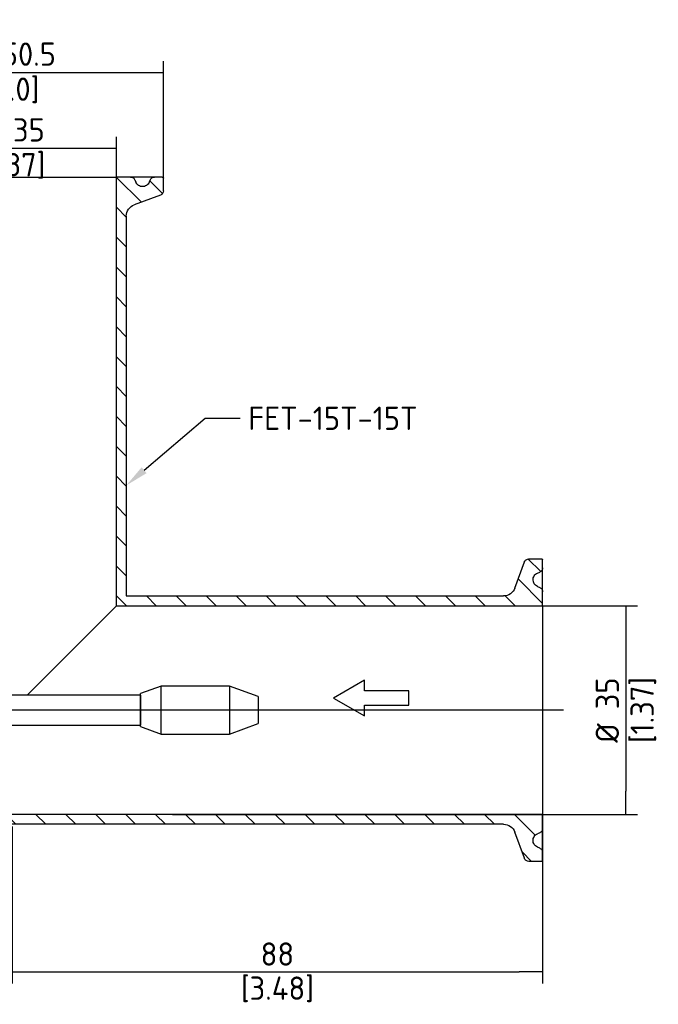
# Paper-space layout 'Sheet1' of a CAD drawing. Header units: millimetres. Extents: x -52 to 250, y -35 to 257.
# Tile 6 of 14: x 50 to 146, y 99 to 247. Entities that reach past the tile are written whole.
import ezdxf
from ezdxf import colors
from ezdxf.entities.mleader import LeaderData, LeaderLine
from ezdxf.lldxf.tags import DXFTag
from ezdxf.math import Vec2, Vec3

# ---------------------------------------------------------------- set-up
doc = ezdxf.new("R2010")
doc.units = ezdxf.units.MM
for name, color, linetype in [('Default', 7, 'Continuous'), ('DV2_Default', 7, 'Continuous'), ('FET-15T-15T', 7, 'Continuous'), ('SRV-HS-X3-15T', 7, 'Continuous')]:
    doc.layers.add(name, color=color, linetype=linetype)
doc.styles.add('SEACAD_Solid_Edge_ISO', font='seiso.ttf')
tags = doc.linetypes.add('CENTER2', pattern=[28.575, 19.05, -3.175, 3.175, -3.175]).pattern_tags.tags
tags[10:11] = [DXFTag(74, 4), DXFTag(75, 0), DXFTag(340, '0'), DXFTag(46, 0.0), DXFTag(50, 0.0), DXFTag(44, 0.0), DXFTag(45, 0.0)]
tags[8:9] = [DXFTag(74, 4), DXFTag(75, 0), DXFTag(340, '0'), DXFTag(46, 0.0), DXFTag(50, 0.0), DXFTag(44, 0.0), DXFTag(45, 0.0)]
tags[6:7] = [DXFTag(74, 4), DXFTag(75, 0), DXFTag(340, '0'), DXFTag(46, 0.0), DXFTag(50, 0.0), DXFTag(44, 0.0), DXFTag(45, 0.0)]
tags[4:5] = [DXFTag(74, 4), DXFTag(75, 0), DXFTag(340, '0'), DXFTag(46, 0.0), DXFTag(50, 0.0), DXFTag(44, 0.0), DXFTag(45, 0.0)]
tags = doc.linetypes.add('HIDDEN2', pattern=[4.7625, 3.175, -1.5875]).pattern_tags.tags
tags[6:7] = [DXFTag(74, 4), DXFTag(75, 0), DXFTag(340, '0'), DXFTag(46, 0.0), DXFTag(50, 0.0), DXFTag(44, 0.0), DXFTag(45, 0.0)]
tags[4:5] = [DXFTag(74, 4), DXFTag(75, 0), DXFTag(340, '0'), DXFTag(46, 0.0), DXFTag(50, 0.0), DXFTag(44, 0.0), DXFTag(45, 0.0)]
doc.dimstyles.new('Rheonics_Publish', dxfattribs={"dimtxt": 3.5, "dimasz": 3.5, "dimexe": 1.75, "dimexo": 0, "dimgap": 0.875, "dimtad": 1, "dimdec": 1, "dimlfac": 1.111111, "dimdsep": 46, "dimtxsty": 'SEACAD_Solid_Edge_ISO', "dimblk1": '_SE_FILLED', "dimblk2": '_SE_FILLED', "dimsah": 1, "dimcen": 1.75, "dimazin": 0, "dimtfac": 0.5, "dimtdec": 3, "dimtmove": 0, "dimatfit": 3, "dimfxl": 1, "dimarcsym": 0})

# ---------------------------------------------------------------- blocks, each defined once
blk = doc.blocks.new('SE1')
at = {"layer": 'FET-15T-15T', "linetype": 'Continuous'}
h = blk.add_hatch(dxfattribs=at)
h.set_pattern_fill('LINE', angle=135, style=0)
edge = h.paths.add_edge_path()
edge.add_line((119.47, 169.3), (123.39, 170.73))
edge.add_arc((123.14, 171.41), 0.72, 290, 360)
edge.add_line((123.86, 171.41), (123.86, 173.29))
edge.add_arc((123.68, 173.29), 0.18, 0, 90)
edge.add_line((123.68, 173.47), (122.52, 173.47))
edge.add_arc((122.52, 172.75), 0.72, 90, 157)
edge.add_line((121.85, 173.03), (121.71, 172.69))
edge.add_arc((120.71, 173.11), 1.08, 270.0004, 337, ccw=False)
edge.add_arc((120.71, 173.11), 1.08, 203, 270.0004, ccw=False)
edge.add_line((119.72, 172.69), (119.57, 173.03))
edge.add_arc((118.91, 172.75), 0.72, 23, 90)
edge.add_line((118.91, 173.47), (116.8, 173.47))
edge.add_line((116.8, 173.47), (116.8, 109.07))
edge.add_line((116.8, 109.07), (180.79, 109.07))
edge.add_line((180.79, 109.07), (180.79, 111.19))
edge.add_arc((180.07, 111.19), 0.72, 0, 67)
edge.add_line((180.35, 111.85), (180.01, 111.99))
edge.add_arc((180.45, 113), 1.1, 180.6582, 246.3659, ccw=False)
edge.add_arc((180.43, 112.99), 1.08, 113, 180.0241, ccw=False)
edge.add_line((180.01, 113.98), (180.35, 114.13))
edge.add_arc((180.07, 114.79), 0.72, 293, 360)
edge.add_line((180.79, 114.79), (180.79, 115.96))
edge.add_arc((180.61, 115.96), 0.18, 0, 90)
edge.add_line((180.61, 116.14), (178.73, 116.14))
edge.add_arc((178.73, 115.42), 0.72, 90, 160)
edge.add_line((178.05, 115.66), (176.62, 111.74))
edge.add_arc((174.93, 112.36), 1.8, 270, 340, ccw=False)
edge.add_line((174.93, 110.56), (118.28, 110.56))
edge.add_line((118.28, 110.56), (118.28, 167.61))
edge.add_arc((120.08, 167.61), 1.8, 110, 180, ccw=False)
h = blk.add_hatch(dxfattribs=at)
h.set_pattern_fill('LINE', angle=135, style=0)
edge = h.paths.add_edge_path()
edge.add_line((70.08, 74.98), (70.42, 74.83))
edge.add_spline(control_points=[(70.42, 74.83), (70.52, 74.79), (70.61, 74.74), (70.77, 74.6), (70.84, 74.52), (71.01, 74.26), (71.08, 74.05), (71.08, 73.63), (71.02, 73.42), (70.78, 73.07), (70.61, 72.93), (70.42, 72.84)], knot_values=[0, 0, 0, 0, 0.125, 0.125, 0.25, 0.25, 0.5, 0.5, 0.75, 0.75, 1, 1, 1, 1], degree=3, periodic=0)
edge.add_line((70.42, 72.84), (70.08, 72.7))
edge.add_spline(control_points=[(70.08, 72.7), (69.95, 72.64), (69.84, 72.55), (69.68, 72.32), (69.64, 72.18), (69.64, 72.04)], knot_values=[0, 0, 0, 0, 0.5, 0.5, 1, 1, 1, 1], degree=3, periodic=0)
edge.add_line((69.64, 72.04), (69.64, 71.41))
edge.add_spline(control_points=[(69.64, 71.41), (69.64, 71.31), (69.66, 71.22), (69.73, 71.05), (69.78, 70.97), (69.92, 70.83), (70, 70.78), (70.17, 70.71), (70.26, 70.69), (70.36, 70.69)], knot_values=[0, 0, 0, 0, 0.25, 0.25, 0.5, 0.5, 0.75, 0.75, 1, 1, 1, 1], degree=3, periodic=0)
edge.add_line((70.36, 70.69), (71.7, 70.69))
edge.add_spline(control_points=[(71.7, 70.69), (71.85, 70.69), (71.99, 70.73), (72.23, 70.9), (72.33, 71.02), (72.38, 71.16)], knot_values=[0, 0, 0, 0, 0.5, 0.5, 1, 1, 1, 1], degree=3, periodic=0)
edge.add_line((72.38, 71.16), (74.23, 76.27))
edge.add_line((74.23, 76.27), (174.93, 76.27))
edge.add_spline(control_points=[(174.93, 76.27), (175.11, 76.27), (175.3, 76.24), (175.65, 76.13), (175.81, 76.05), (176.12, 75.84), (176.25, 75.71), (176.47, 75.42), (176.56, 75.26), (176.62, 75.08)], knot_values=[0, 0, 0, 0, 0.25, 0.25, 0.5, 0.5, 0.75, 0.75, 1, 1, 1, 1], degree=3, periodic=0)
edge.add_line((176.62, 75.08), (178.05, 71.16))
edge.add_spline(control_points=[(178.05, 71.16), (178.1, 71.02), (178.19, 70.9), (178.43, 70.73), (178.58, 70.69), (178.73, 70.69)], knot_values=[0, 0, 0, 0, 0.5, 0.5, 1, 1, 1, 1], degree=3, periodic=0)
edge.add_line((178.73, 70.69), (180.61, 70.69))
edge.add_spline(control_points=[(180.61, 70.69), (180.66, 70.69), (180.7, 70.71), (180.77, 70.77), (180.79, 70.82), (180.79, 70.87)], knot_values=[0, 0, 0, 0, 0.5, 0.5, 1, 1, 1, 1], degree=3, periodic=0)
edge.add_line((180.79, 70.87), (180.79, 72.04))
edge.add_spline(control_points=[(180.79, 72.04), (180.79, 72.18), (180.75, 72.31), (180.59, 72.55), (180.48, 72.64), (180.35, 72.7)], knot_values=[0, 0, 0, 0, 0.5, 0.5, 1, 1, 1, 1], degree=3, periodic=0)
edge.add_line((180.35, 72.7), (180.01, 72.84))
edge.add_spline(control_points=[(180.01, 72.84), (179.81, 72.93), (179.64, 73.07), (179.41, 73.42), (179.35, 73.63), (179.35, 74.05), (179.41, 74.26), (179.64, 74.61), (179.81, 74.75), (180.01, 74.83)], knot_values=[0, 0, 0, 0, 0.25, 0.25, 0.5, 0.5, 0.75, 0.75, 1, 1, 1, 1], degree=3, periodic=0)
edge.add_line((180.01, 74.83), (180.35, 74.98))
edge.add_spline(control_points=[(180.35, 74.98), (180.48, 75.03), (180.59, 75.13), (180.75, 75.36), (180.79, 75.5), (180.79, 75.64)], knot_values=[0, 0, 0, 0, 0.5, 0.5, 1, 1, 1, 1], degree=3, periodic=0)
edge.add_line((180.79, 75.64), (180.79, 77.75))
edge.add_line((180.79, 77.75), (69.64, 77.75))
edge.add_line((69.64, 77.75), (69.64, 75.64))
edge.add_spline(control_points=[(69.64, 75.64), (69.64, 75.5), (69.68, 75.36), (69.8, 75.19), (69.84, 75.13), (69.95, 75.04), (70.01, 75.01), (70.08, 74.98)], knot_values=[0, 0, 0, 0, 0.5, 0.5, 0.75, 0.75, 1, 1, 1, 1], degree=3, periodic=0)
at = {"layer": 'DV2_Default', "color": 7, "linetype": 'CENTER2'}
blk.add_line((183.94, 93.41), (15.86, 93.41), dxfattribs=at)
at = {"layer": 'FET-15T-15T', "color": 7, "linetype": 'Continuous'}
for p, q in [((85.48, 173.47), (116.8, 173.47)), ((116.8, 109.07), (116.8, 173.47)), ((118.91, 173.47), (116.8, 173.47)), ((122.52, 173.47), (118.91, 173.47)), ((119.57, 173.03), (119.72, 172.69)), ((121.85, 173.03), (121.71, 172.69)), ((123.68, 173.47), (122.52, 173.47)), ((123.86, 171.41), (123.86, 173.29)), ((123.39, 170.73), (119.47, 169.3)), ((118.28, 167.61), (118.28, 110.56)), ((176.62, 111.74), (178.05, 115.66)), ((178.73, 116.14), (180.61, 116.14)), ((180.79, 114.79), (180.79, 115.96)), ((180.01, 113.98), (180.35, 114.13)), ((180.79, 111.19), (180.79, 114.79)), ((180.01, 111.99), (180.35, 111.85)), ((180.79, 109.07), (180.79, 111.19)), ((118.28, 110.56), (174.93, 110.56)), ((116.8, 109.07), (103.4, 95.67)), ((116.8, 109.07), (180.79, 109.07)), ((180.79, 109.07), (180.79, 77.75)), ((180.79, 77.75), (69.64, 77.75)), ((180.79, 75.64), (180.79, 77.75)), ((174.93, 76.27), (74.23, 76.27)), ((180.79, 72.04), (180.79, 75.64)), ((178.05, 71.16), (176.62, 75.08)), ((180.35, 74.98), (180.01, 74.83)), ((180.35, 72.7), (180.01, 72.84)), ((180.79, 70.87), (180.79, 72.04)), ((180.61, 70.69), (178.73, 70.69))]:
    blk.add_line(p, q, dxfattribs=at)
for points, knots in [([(118.91, 173.47), (119.05, 173.47), (119.19, 173.43), (119.43, 173.27), (119.52, 173.16), (119.57, 173.03)], [0, 0, 0, 0, 0.5, 0.5, 1, 1, 1, 1]), ([(121.85, 173.03), (121.91, 173.16), (122, 173.27), (122.24, 173.43), (122.38, 173.47), (122.52, 173.47)], [0, 0, 0, 0, 0.5, 0.5, 1, 1, 1, 1]), ([(123.68, 173.47), (123.73, 173.47), (123.78, 173.45), (123.84, 173.38), (123.86, 173.33), (123.86, 173.29)], [0, 0, 0, 0, 0.5, 0.5, 1, 1, 1, 1]), ([(121.71, 172.69), (121.63, 172.49), (121.48, 172.32), (121.13, 172.09), (120.92, 172.03), (120.5, 172.03), (120.29, 172.09), (119.94, 172.32), (119.8, 172.49), (119.72, 172.69)], [0, 0, 0, 0, 0.25, 0.25, 0.5, 0.5, 0.75, 0.75, 1, 1, 1, 1]), ([(123.86, 171.41), (123.86, 171.26), (123.82, 171.11), (123.65, 170.87), (123.53, 170.78), (123.39, 170.73)], [0, 0, 0, 0, 0.5, 0.5, 1, 1, 1, 1]), ([(118.28, 167.61), (118.28, 167.98), (118.4, 168.34), (118.82, 168.95), (119.12, 169.18), (119.47, 169.3)], [0, 0, 0, 0, 0.5, 0.5, 1, 1, 1, 1]), ([(178.05, 115.66), (178.1, 115.8), (178.19, 115.92), (178.43, 116.09), (178.58, 116.14), (178.73, 116.14)], [0, 0, 0, 0, 0.5, 0.5, 1, 1, 1, 1]), ([(180.61, 116.14), (180.66, 116.14), (180.7, 116.12), (180.77, 116.05), (180.79, 116), (180.79, 115.96)], [0, 0, 0, 0, 0.5, 0.5, 1, 1, 1, 1]), ([(180.01, 111.99), (179.62, 112.16), (179.35, 112.56), (179.35, 113.2), (179.41, 113.41), (179.64, 113.76), (179.81, 113.9), (180.01, 113.98)], [0, 0, 0, 0, 0.5, 0.5, 0.75, 0.75, 1, 1, 1, 1]), ([(180.79, 114.79), (180.79, 114.65), (180.75, 114.51), (180.59, 114.27), (180.48, 114.18), (180.35, 114.13)], [0, 0, 0, 0, 0.5, 0.5, 1, 1, 1, 1]), ([(176.62, 111.74), (176.5, 111.4), (176.27, 111.1), (175.67, 110.67), (175.3, 110.56), (174.93, 110.56)], [0, 0, 0, 0, 0.5, 0.5, 1, 1, 1, 1]), ([(180.35, 111.85), (180.48, 111.79), (180.59, 111.7), (180.75, 111.46), (180.79, 111.33), (180.79, 111.19)], [0, 0, 0, 0, 0.5, 0.5, 1, 1, 1, 1]), ([(174.93, 76.27), (175.3, 76.27), (175.66, 76.15), (176.27, 75.73), (176.5, 75.43), (176.62, 75.08)], [0, 0, 0, 0, 0.5, 0.5, 1, 1, 1, 1]), ([(180.79, 75.64), (180.79, 75.5), (180.75, 75.36), (180.59, 75.13), (180.48, 75.03), (180.35, 74.98)], [0, 0, 0, 0, 0.5, 0.5, 1, 1, 1, 1]), ([(180.01, 72.84), (179.81, 72.93), (179.64, 73.07), (179.41, 73.42), (179.35, 73.63), (179.35, 74.05), (179.41, 74.26), (179.64, 74.61), (179.81, 74.75), (180.01, 74.83)], [0, 0, 0, 0, 0.25, 0.25, 0.5, 0.5, 0.75, 0.75, 1, 1, 1, 1]), ([(180.35, 72.7), (180.48, 72.64), (180.59, 72.55), (180.75, 72.31), (180.79, 72.18), (180.79, 72.04)], [0, 0, 0, 0, 0.5, 0.5, 1, 1, 1, 1]), ([(178.73, 70.69), (178.58, 70.69), (178.43, 70.73), (178.19, 70.9), (178.1, 71.02), (178.05, 71.16)], [0, 0, 0, 0, 0.5, 0.5, 1, 1, 1, 1]), ([(180.79, 70.87), (180.79, 70.82), (180.77, 70.77), (180.7, 70.71), (180.66, 70.69), (180.61, 70.69)], [0, 0, 0, 0, 0.5, 0.5, 1, 1, 1, 1])]:
    blk.add_open_spline(points, degree=3, knots=knots, dxfattribs=at)
at = {"layer": 'SRV-HS-X3-15T', "color": 7, "linetype": 'Continuous'}
for p, q in [((123.49, 97.01), (120.39, 95.89)), ((123.49, 89.81), (123.49, 97.01)), ((133.78, 97.01), (123.49, 97.01)), ((133.78, 97.01), (133.78, 89.81)), ((138.1, 95.44), (133.78, 97.01)), ((120.39, 95.67), (96.99, 95.67)), ((120.39, 90.94), (120.39, 95.89)), ((138.1, 95.44), (138.1, 91.39)), ((96.99, 91.15), (120.39, 91.15)), ((120.39, 90.94), (123.49, 89.81)), ((133.78, 89.81), (138.1, 91.39)), ((123.49, 89.81), (133.78, 89.81))]:
    blk.add_line(p, q, dxfattribs=at)
at = {"layer": 'SRV-HS-X3-15T', "color": 7, "linetype": 'HIDDEN2'}
for p, q in [((120.43, 95.67), (120.39, 95.71)), ((120.43, 95.67), (120.39, 95.67)), ((120.43, 95.67), (120.43, 91.15)), ((120.39, 91.12), (120.43, 91.15)), ((120.39, 91.15), (120.43, 91.15))]:
    blk.add_line(p, q, dxfattribs=at)
blk = doc.blocks.new('_SE_FILLED')
at = {"color": 0}
blk.add_line((0, 0), (-1, 0), dxfattribs=at)
blk.add_solid([(0, 0), (-1, -0.1665), (-1, 0.1665), (0, 0)], dxfattribs=at)
blk = doc.blocks.new('DMBLK10')
at = {"layer": 'Default', "color": 0, "linetype": 'Continuous', "lineweight": -2, "transparency": 16777216}
for p, q in [((33.09, 190.8), (33.09, 229.05)), ((64.41, 190.8), (64.41, 229.05)), ((60.91, 227.3), (36.59, 227.3))]:
    blk.add_line(p, q, dxfattribs=at)
at = {"layer": 'Defpoints', "color": 0, "linetype": 'Continuous', "transparency": 16777216}
for p in [(33.09, 227.3), (33.09, 190.8), (64.41, 190.8)]:
    blk.add_point(p, dxfattribs=at)
at = {"layer": 'Default', "color": 0, "linetype": 'Continuous', "lineweight": -2, "transparency": 16777216, "xscale": 3.5, "yscale": 3.5, "zscale": 3.5, "rotation": 180}
blk.add_blockref('_SE_FILLED', (33.09, 227.3), dxfattribs=at)
at = {"layer": 'Default', "color": 0, "linetype": 'Continuous', "lineweight": -2, "transparency": 16777216, "xscale": 3.5, "yscale": 3.5, "zscale": 3.5}
blk.add_blockref('_SE_FILLED', (64.41, 227.3), dxfattribs=at)
at = {"layer": 'Default', "color": 0, "linetype": 'Continuous', "transparency": 16777216, "char_height": 3.5, "attachment_point": 5, "style": 'SEACAD_Solid_Edge_ISO'}
for s, insert in [('\\A1;%%C 35', (48.75, 230.08)), ('[1.37]', (48.75, 224.67))]:
    blk.add_mtext(s, dxfattribs=dict(at, insert=insert))
blk = doc.blocks.new('DMBLK11')
at = {"layer": 'Default', "color": 0, "linetype": 'Continuous', "lineweight": -2, "transparency": 16777216}
for p, q in [((96.41, 158.61), (142.65, 158.61)), ((140.9, 155.11), (140.9, 130.79)), ((72.83, 127.29), (142.65, 127.29))]:
    blk.add_line(p, q, dxfattribs=at)
at = {"layer": 'Defpoints', "color": 0, "linetype": 'Continuous', "transparency": 16777216}
for p in [(96.41, 158.61), (72.83, 127.29), (140.9, 127.29)]:
    blk.add_point(p, dxfattribs=at)
at = {"layer": 'Default', "color": 0, "linetype": 'Continuous', "lineweight": -2, "transparency": 16777216, "xscale": 3.5, "yscale": 3.5, "zscale": 3.5}
for p, rotation in [((140.9, 158.61), 90), ((140.9, 127.29), 270)]:
    blk.add_blockref('_SE_FILLED', p, dxfattribs=dict(at, rotation=rotation))
at = {"layer": 'Default', "color": 0, "linetype": 'Continuous', "transparency": 16777216, "char_height": 3.5, "attachment_point": 5, "rotation": 90, "style": 'SEACAD_Solid_Edge_ISO'}
for s, insert in [('[1.37]', (143.53, 142.95)), ('\\A1;%%C 35', (138.12, 142.95))]:
    blk.add_mtext(s, dxfattribs=dict(at, insert=insert))
blk = doc.blocks.new('DMBLK12')
at = {"layer": 'Default', "color": 0, "linetype": 'Continuous', "lineweight": -2, "transparency": 16777216}
for p, q in [((26.03, 220.94), (26.03, 240.42)), ((71.48, 220.94), (71.48, 240.42)), ((67.98, 238.67), (29.53, 238.67))]:
    blk.add_line(p, q, dxfattribs=at)
at = {"layer": 'Defpoints', "color": 0, "linetype": 'Continuous', "transparency": 16777216}
for p in [(26.03, 238.67), (26.03, 220.94), (71.48, 220.94)]:
    blk.add_point(p, dxfattribs=at)
at = {"layer": 'Default', "color": 0, "linetype": 'Continuous', "lineweight": -2, "transparency": 16777216, "xscale": 3.5, "yscale": 3.5, "zscale": 3.5, "rotation": 180}
blk.add_blockref('_SE_FILLED', (26.03, 238.67), dxfattribs=at)
at = {"layer": 'Default', "color": 0, "linetype": 'Continuous', "lineweight": -2, "transparency": 16777216, "xscale": 3.5, "yscale": 3.5, "zscale": 3.5}
blk.add_blockref('_SE_FILLED', (71.48, 238.67), dxfattribs=at)
at = {"layer": 'Default', "color": 0, "linetype": 'Continuous', "transparency": 16777216, "char_height": 3.5, "attachment_point": 5, "style": 'SEACAD_Solid_Edge_ISO'}
for s, insert in [('\\A1;%%C 50.5', (48.75, 241.46)), ('[2.0]', (48.75, 236.02))]:
    blk.add_mtext(s, dxfattribs=dict(at, insert=insert))
blk = doc.blocks.new('SG')
at = {"layer": 'Default', "color": 7, "linetype": 'Continuous'}
for p, q in [((154.03, 97.9), (149.38, 95.21)), ((154.03, 96.29), (154.03, 97.9)), ((149.38, 95.21), (154.03, 92.53)), ((154.03, 92.53), (154.03, 94.14))]:
    blk.add_line(p, q, dxfattribs=at)
blk = doc.blocks.new('SE3')
blk.add_blockref('SG', (0, 0))
blk = doc.blocks.new('DMBLK16')
at = {"layer": 'Default', "color": 0, "linetype": 'Continuous', "lineweight": -2, "transparency": 16777216}
for p, q in [((128.4, 127.29), (128.4, 101.91)), ((48.75, 125.47), (48.75, 101.91)), ((52.25, 103.66), (124.9, 103.66))]:
    blk.add_line(p, q, dxfattribs=at)
at = {"layer": 'Defpoints', "color": 0, "linetype": 'Continuous', "transparency": 16777216}
for p in [(128.4, 127.29), (48.75, 125.47), (128.4, 103.66)]:
    blk.add_point(p, dxfattribs=at)
at = {"layer": 'Default', "color": 0, "linetype": 'Continuous', "lineweight": -2, "transparency": 16777216, "xscale": 3.5, "yscale": 3.5, "zscale": 3.5, "rotation": 180}
blk.add_blockref('_SE_FILLED', (48.75, 103.66), dxfattribs=at)
at = {"layer": 'Default', "color": 0, "linetype": 'Continuous', "lineweight": -2, "transparency": 16777216, "xscale": 3.5, "yscale": 3.5, "zscale": 3.5}
blk.add_blockref('_SE_FILLED', (128.4, 103.66), dxfattribs=at)
at = {"layer": 'Default', "color": 0, "linetype": 'Continuous', "transparency": 16777216, "char_height": 3.5, "attachment_point": 5, "style": 'SEACAD_Solid_Edge_ISO'}
for s, insert in [('\\A1;88', (88.58, 106.31)), ('[3.48]', (88.58, 101.01))]:
    blk.add_mtext(s, dxfattribs=dict(at, insert=insert))

psp = doc.layouts.new('Sheet1')

# ---------------------------------------------------------------- linework, layer by layer
at = {"layer": 'Default', "color": 7, "linetype": 'Continuous'}
for p, q in [((108.3166, 145.8216), (101.6491, 145.8216)), ((108.3166, 143.6722), (108.3166, 145.8216)), ((101.6491, 143.6722), (108.3166, 143.6722))]:
    psp.add_line(p, q, dxfattribs=at)

# ---------------------------------------------------------------- block references
psp.add_blockref('SE3', (-52.3859, 49.5335))
at = {"layer": 'Default'}
psp.add_blockref('SE1', (-52.3859, 49.5335), dxfattribs=at)

# ---------------------------------------------------------------- dimensions: what is measured, and where the dimension line sits
at = {"layer": 'Default', "color": 7, "linetype": 'Continuous'}
for base, p1, p2, angle, override, picture, middle, dimtype in [((26.0272, 238.6667), (71.4772, 220.9404), (26.0272, 220.9404), 180, {"dimpost": '\\X'}, 'DMBLK12', (48.7522, 238.6667), 161), ((140.8966, 127.2863), (96.4072, 158.6063), (72.8272, 127.2863), 90, {"dimdec": 0, "dimpost": '\\X'}, 'DMBLK11', (140.8966, 142.9463), 160)]:
    dim = psp.add_linear_dim(base=base, p1=p1, p2=p2, angle=angle, text='\\A1;%%C <>', dimstyle='Rheonics_Publish', override=override, dxfattribs=at)
    dim.commit()
    dim.dimension.update_dxf_attribs({"geometry": picture, "text_midpoint": middle, "dimtype": dimtype})
for base, p1, p2, text, picture, middle in [((33.0922, 227.3029), (64.4122, 190.8038), (33.0922, 190.8038), '\\A1;%%C <>', 'DMBLK10', (48.7522, 227.3029)), ((128.402191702, 103.6601062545), (48.752191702, 125.472258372), (128.402191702, 127.2862909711), '\\A1;<>', 'DMBLK16', (88.5771915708, 103.6601062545))]:
    dim = psp.add_linear_dim(base=base, p1=p1, p2=p2, text=text, dimstyle='Rheonics_Publish', override={"dimdec": 0, "dimpost": '\\X'}, dxfattribs=at)
    dim.commit()
    dim.dimension.update_dxf_attribs({"geometry": picture, "text_midpoint": middle, "dimtype": 160})

# ---------------------------------------------------------------- leaders
ml = psp.add_multileader_mtext('Standard', dxfattribs=at)
ml.set_content('{\\pxsm0.9;\\fSolid Edge ISO|b0||i0||c0|p34;\\W1.;FET-15T-15T\\P}', color=7)
ml.set_leader_properties()
ml.build(insert=Vec2(0, 0))
ml.multileader.update_dxf_attribs({"dogleg_length": 5.25, "arrow_head_size": 3.5})
ctx = ml.context
ctx.base_point, ctx.char_height, ctx.arrow_head_size, ctx.landing_gap_size, ctx.plane_origin = Vec3(82.9701, 186.7693), 3.5, 3.5, 1.225, Vec3(-52.3859, 49.5335)
notes = []
notes.append((ctx, [(0, (1, 1, 0), (77.7201, 186.7693), (1, 0), 5.25, [(0, [(65.8972, 176.7016)], 0, [])])]))
ctx.mtext.insert = Vec3(84.1951, 188.5245)
for ctx, leaders in notes:
    for number, flags, end, landing, length, lines in leaders:
        leader = LeaderData()
        leader.index, (leader.has_last_leader_line, leader.has_dogleg_vector, leader.attachment_direction) = number, flags
        leader.last_leader_point, leader.dogleg_vector, leader.dogleg_length = Vec3(end), Vec3(landing), length
        for number, points, colour, breaks in lines:
            line = LeaderLine()
            line.index, line.vertices, line.color, line.breaks = number, Vec3.list(points), colors.encode_raw_color(colour), breaks
            leader.lines.append(line)
        ctx.leaders.append(leader)

doc.saveas('drawing.dxf')
